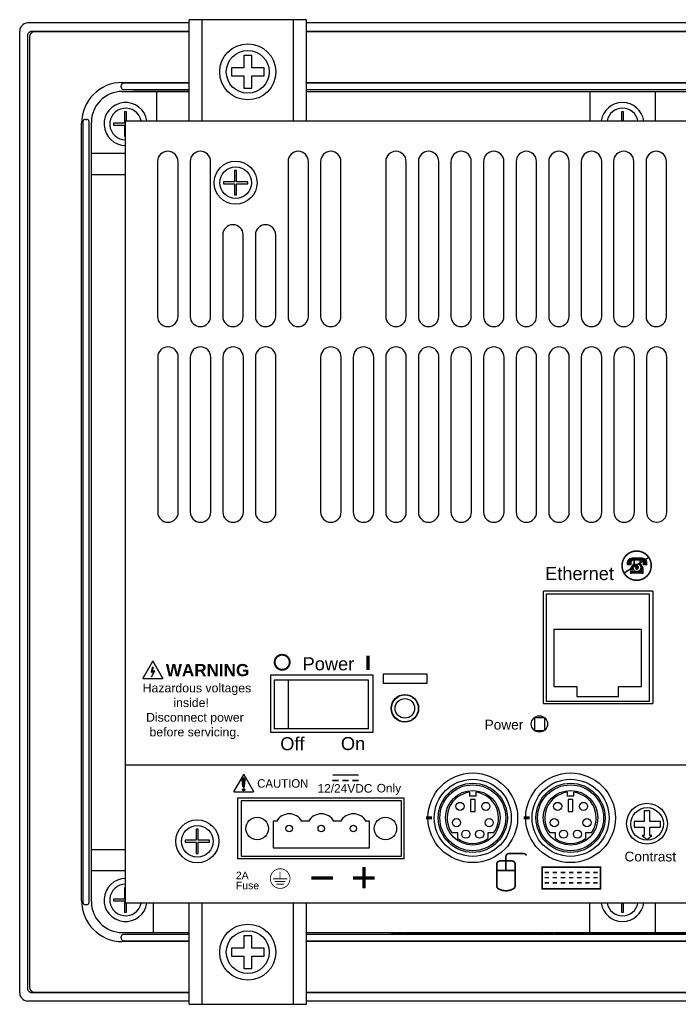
# Model space of a CAD drawing. Extents: x 71.9 to 121.4, y -23.3 to 40.1.
# Tile 1 of 17: x 77.5 to 81.6, y -16 to -9.9. Entities that reach past the tile are written whole.
import ezdxf

# ---------------------------------------------------------------- set-up
doc = ezdxf.new("R2010")
doc.units = 0
doc.header["$LTSCALE"] = 1.21
doc.header["$MEASUREMENT"] = 0
doc.layers.get('0').update_dxf_attribs({"linetype": 'CONTINUOUS'})
for name, color, linetype in [('BEZ_10', 7, 'CONTINUOUS'), ('BLACK', 7, 'CONTINUOUS'), ('image', 7, 'CONTINUOUS'), ('tags', 7, 'CONTINUOUS'), ('WHITE', 7, 'CONTINUOUS'), ('YELLOW', 7, 'CONTINUOUS')]:
    doc.layers.add(name, color=color, linetype=linetype)
doc.styles.add('ARIALREG', font='ARIAL.TTF')

msp = doc.modelspace()

# ---------------------------------------------------------------- linework, layer by layer
at = {"color": 7, "linetype": 'Continuous'}
for p, q in [((78.5587, -10.5336), (78.5587, -9.9136)), ((79.2787, -9.9136), (78.5587, -9.9136)), ((78.6377, -10.5336), (78.6377, -9.9136)), ((79.1997, -10.5336), (79.1997, -9.9136)), ((79.2787, -10.5336), (79.2787, -9.9136)), ((77.5787, -10.0186), (77.5787, -15.8486)), ((78.5587, -9.9886), (77.6087, -9.9886)), ((83.1487, -9.9886), (79.2787, -9.9886)), ((78.8937, -10.1336), (78.8937, -10.2086)), ((78.9437, -10.1336), (78.8937, -10.1336)), ((78.9437, -10.2086), (78.9437, -10.1336)), ((78.8187, -10.2086), (78.8187, -10.2586)), ((78.8937, -10.2086), (78.8187, -10.2086)), ((78.8187, -10.2586), (78.8937, -10.2586)), ((78.8937, -10.2586), (78.8937, -10.3336)), ((79.0187, -10.2086), (78.9437, -10.2086)), ((78.9437, -10.3336), (78.9437, -10.2586)), ((78.9437, -10.2586), (79.0187, -10.2586)), ((79.0187, -10.2586), (79.0187, -10.2086)), ((78.1487, -10.2986), (78.5587, -10.2986)), ((79.2787, -10.2986), (83.1487, -10.2986)), ((78.1487, -10.3536), (78.5587, -10.3536)), ((78.3587, -10.3536), (78.3587, -10.5336)), ((78.8937, -10.3336), (78.9437, -10.3336)), ((79.2787, -10.3536), (83.1487, -10.3536)), ((81.0187, -10.3536), (81.0187, -10.5336)), ((81.4187, -10.3536), (81.4187, -10.5336)), ((78.1627, -10.4786), (78.1627, -10.5476)), ((78.1747, -10.4786), (78.1627, -10.4786)), ((78.1747, -10.5336), (78.1747, -10.4786)), ((81.2127, -10.4786), (81.2127, -10.5336)), ((81.2247, -10.4786), (81.2127, -10.4786)), ((81.2247, -10.5336), (81.2247, -10.4786)), ((77.8987, -15.3186), (77.8987, -10.5486)), ((77.9587, -15.3236), (77.9587, -10.5436)), ((78.0937, -10.5476), (78.0937, -10.5596)), ((78.1627, -10.5476), (78.0937, -10.5476)), ((78.0937, -10.5596), (78.1627, -10.5596)), ((78.1627, -10.5596), (78.1627, -10.6286)), ((78.1687, -15.3336), (78.1687, -10.5336)), ((78.1687, -10.5336), (84.0887, -10.5336)), ((78.1627, -10.6286), (78.1687, -10.6286)), ((78.1687, -10.7336), (77.9587, -10.7336)), ((78.3647, -10.7836), (78.3647, -11.7336)), ((78.4907, -11.7336), (78.4907, -10.7836)), ((78.5652, -10.7836), (78.5652, -11.7336)), ((78.6902, -11.7336), (78.6902, -10.7836)), ((79.1657, -10.7836), (79.1657, -11.7336)), ((79.2907, -11.7336), (79.2907, -10.7836)), ((79.3657, -10.7836), (79.3657, -11.7336)), ((79.4907, -11.7336), (79.4907, -10.7836)), ((79.7657, -10.7836), (79.7657, -11.7336)), ((79.8907, -11.7336), (79.8907, -10.7836)), ((79.9657, -10.7836), (79.9657, -11.7336)), ((80.0907, -11.7336), (80.0907, -10.7836)), ((80.1657, -10.7836), (80.1657, -11.7336)), ((80.2907, -11.7336), (80.2907, -10.7836)), ((80.3657, -10.7836), (80.3657, -11.7336)), ((80.4907, -11.7336), (80.4907, -10.7836)), ((80.5657, -10.7836), (80.5657, -11.7336)), ((80.6907, -11.7336), (80.6907, -10.7836)), ((80.7657, -10.7836), (80.7657, -11.7336)), ((80.8907, -11.7336), (80.8907, -10.7836)), ((80.9657, -10.7836), (80.9657, -11.7336)), ((81.0907, -11.7336), (81.0907, -10.7836)), ((81.1632, -10.7836), (81.1632, -11.7336)), ((81.2882, -11.7336), (81.2882, -10.7836)), ((81.3632, -10.7836), (81.3632, -11.7336)), ((81.4882, -11.7336), (81.4882, -10.7836)), ((77.9587, -10.8636), (78.1687, -10.8636)), ((78.8377, -10.8386), (78.8377, -10.9076)), ((78.8497, -10.8386), (78.8377, -10.8386)), ((78.8497, -10.9076), (78.8497, -10.8386)), ((78.7687, -10.9076), (78.7687, -10.9196)), ((78.8377, -10.9076), (78.7687, -10.9076)), ((78.7687, -10.9196), (78.8377, -10.9196)), ((78.8377, -10.9196), (78.8377, -10.9886)), ((78.9187, -10.9076), (78.8497, -10.9076)), ((78.8497, -10.9886), (78.8497, -10.9196)), ((78.8497, -10.9196), (78.9187, -10.9196)), ((78.9187, -10.9196), (78.9187, -10.9076)), ((78.8377, -10.9886), (78.8497, -10.9886)), ((78.7652, -11.2336), (78.7652, -11.7336)), ((78.8902, -11.7336), (78.8902, -11.2336)), ((78.9652, -11.2336), (78.9652, -11.7336)), ((79.0902, -11.7336), (79.0902, -11.2336)), ((78.3657, -11.9836), (78.3657, -12.9336)), ((78.4917, -12.9336), (78.4917, -11.9836)), ((78.5657, -11.9836), (78.5657, -12.9336)), ((78.6917, -12.9336), (78.6917, -11.9836)), ((78.7657, -11.9836), (78.7657, -12.9336)), ((78.8917, -12.9336), (78.8917, -11.9836)), ((78.9657, -11.9836), (78.9657, -12.9336)), ((79.0917, -12.9336), (79.0917, -11.9836)), ((79.3657, -11.9836), (79.3657, -12.9336)), ((79.4917, -12.9336), (79.4917, -11.9836)), ((79.5657, -11.9836), (79.5657, -12.9336)), ((79.6917, -12.9336), (79.6917, -11.9836)), ((79.7657, -11.9836), (79.7657, -12.9336)), ((79.8917, -12.9336), (79.8917, -11.9836)), ((79.9657, -11.9836), (79.9657, -12.9336)), ((80.0917, -12.9336), (80.0917, -11.9836)), ((80.1657, -11.9836), (80.1657, -12.9336)), ((80.2917, -12.9336), (80.2917, -11.9836)), ((80.3657, -11.9836), (80.3657, -12.9336)), ((80.4917, -12.9336), (80.4917, -11.9836)), ((80.5657, -11.9836), (80.5657, -12.9336)), ((80.6917, -12.9336), (80.6917, -11.9836)), ((80.7657, -11.9836), (80.7657, -12.9336)), ((80.8917, -12.9336), (80.8917, -11.9836)), ((80.9657, -11.9836), (80.9657, -12.9336)), ((81.0917, -12.9336), (81.0917, -11.9836)), ((81.1657, -11.9836), (81.1657, -12.9336)), ((81.2917, -12.9336), (81.2917, -11.9836)), ((81.3657, -11.9836), (81.3657, -12.9336)), ((81.4907, -12.9336), (81.4907, -11.9836)), ((80.7327, -14.1086), (80.7327, -13.4194)), ((80.7497, -13.4376), (80.7497, -14.0946)), ((81.3847, -13.4376), (80.7497, -13.4376)), ((81.3847, -14.0946), (81.3847, -13.4376)), ((81.4047, -13.4194), (81.4047, -14.1086)), ((81.3345, -13.6546), (80.798, -13.6546)), ((80.798, -13.6546), (80.798, -14.0046)), ((81.3345, -14.0046), (81.3345, -13.6546)), ((79.0577, -13.9336), (79.0577, -14.2836)), ((79.6877, -13.9336), (79.0577, -13.9336)), ((79.6877, -14.2836), (79.6877, -13.9336)), ((79.7487, -13.929), (79.7487, -13.984)), ((80.0187, -13.929), (79.7487, -13.929)), ((80.0187, -13.984), (80.0187, -13.929)), ((79.0797, -13.9646), (79.0797, -14.2646)), ((79.6597, -13.9646), (79.0797, -13.9646)), ((79.1688, -14.2646), (79.1688, -13.9646)), ((79.6597, -14.2646), (79.6597, -13.9646)), ((79.7487, -13.984), (80.0187, -13.984)), ((80.798, -14.0046), (80.9388, -14.0046)), ((80.9388, -14.0046), (80.9388, -14.0646)), ((81.1937, -14.0046), (81.3345, -14.0046)), ((81.1937, -14.0646), (81.1937, -14.0046)), ((80.9388, -14.0646), (81.1937, -14.0646)), ((80.7327, -14.1086), (81.4047, -14.1086)), ((80.7497, -14.0946), (81.3847, -14.0946)), ((80.6777, -14.1947), (80.6777, -14.2724)), ((80.6777, -14.1951), (80.7401, -14.1951)), ((80.7407, -14.1956), (80.7407, -14.2715)), ((79.0577, -14.2836), (79.6877, -14.2836)), ((79.6597, -14.2646), (79.0797, -14.2646)), ((80.6802, -14.2746), (80.7373, -14.2746)), ((78.1687, -14.4836), (84.0887, -14.4836)), ((80.2797, -14.653), (80.2797, -14.6748)), ((80.2797, -14.6748), (80.3198, -14.6748)), ((80.3198, -14.6748), (80.3198, -14.653)), ((80.8797, -14.653), (80.8797, -14.6748)), ((80.8797, -14.6748), (80.9198, -14.6748)), ((80.9198, -14.6748), (80.9198, -14.653)), ((78.8557, -14.6896), (78.8557, -15.0616)), ((79.8777, -14.6896), (78.8557, -14.6896)), ((78.8776, -14.706), (78.8776, -15.0446)), ((79.8619, -14.706), (78.8776, -14.706)), ((79.8619, -15.0446), (79.8619, -14.706)), ((79.8777, -15.0616), (79.8777, -14.6896)), ((80.3136, -14.6966), (80.2852, -14.6966)), ((80.2852, -14.6966), (80.2852, -14.7704)), ((80.3136, -14.7704), (80.3136, -14.6966)), ((80.9136, -14.6966), (80.8852, -14.6966)), ((80.8852, -14.6966), (80.8852, -14.7704)), ((80.9136, -14.7704), (80.9136, -14.6966)), ((80.2852, -14.7704), (80.3136, -14.7704)), ((80.8852, -14.7704), (80.9136, -14.7704)), ((81.387, -14.7677), (81.3525, -14.7677)), ((81.3525, -14.7677), (81.3525, -14.8316)), ((81.387, -14.8316), (81.387, -14.7677)), ((79.0744, -14.8311), (79.0744, -14.9934)), ((79.0944, -14.8311), (79.0744, -14.8311)), ((79.2913, -14.8311), (79.2513, -14.8311)), ((79.4881, -14.8311), (79.4481, -14.8311)), ((79.665, -14.8311), (79.645, -14.8311)), ((79.665, -14.9934), (79.665, -14.8311)), ((81.3525, -14.8316), (81.2905, -14.8316)), ((81.2905, -14.8316), (81.2905, -14.8661)), ((81.4511, -14.8316), (81.387, -14.8316)), ((81.4511, -14.8661), (81.4511, -14.8316)), ((78.6027, -14.8786), (78.6027, -14.9476)), ((78.6147, -14.8786), (78.6027, -14.8786)), ((78.6147, -14.9476), (78.6147, -14.8786)), ((80.207, -14.9023), (80.172, -14.9023)), ((80.207, -14.9373), (80.207, -14.9023)), ((80.4274, -14.9023), (80.3924, -14.9023)), ((80.3924, -14.9023), (80.3924, -14.9373)), ((80.807, -14.9023), (80.772, -14.9023)), ((80.807, -14.9373), (80.807, -14.9023)), ((81.0274, -14.9023), (80.9924, -14.9023)), ((80.9924, -14.9023), (80.9924, -14.9373)), ((81.2905, -14.8661), (81.3525, -14.8661)), ((81.3525, -14.9181), (81.3399, -14.9181)), ((81.3399, -14.9181), (81.3704, -14.9417)), ((81.3525, -14.8661), (81.3525, -14.9181)), ((81.3704, -14.9417), (81.3995, -14.9181)), ((81.387, -14.8661), (81.4511, -14.8661)), ((81.387, -14.9181), (81.387, -14.8661)), ((81.3995, -14.9181), (81.387, -14.9181)), ((78.5337, -14.9476), (78.5337, -14.9596)), ((78.6027, -14.9476), (78.5337, -14.9476)), ((78.5337, -14.9596), (78.6027, -14.9596)), ((78.6027, -14.9596), (78.6027, -15.0286)), ((78.6837, -14.9476), (78.6147, -14.9476)), ((78.6147, -15.0286), (78.6147, -14.9596)), ((78.6147, -14.9596), (78.6837, -14.9596)), ((78.6837, -14.9596), (78.6837, -14.9476)), ((77.9587, -15.0036), (78.1687, -15.0036)), ((78.6027, -15.0286), (78.6147, -15.0286)), ((79.0744, -14.9934), (79.665, -14.9934)), ((79.8777, -15.0616), (78.8557, -15.0616)), ((78.8776, -15.0446), (79.8619, -15.0446)), ((77.9587, -15.1336), (78.1687, -15.1336)), ((78.1627, -15.2386), (78.1627, -15.3076)), ((78.1687, -15.2386), (78.1627, -15.2386)), ((78.0937, -15.3076), (78.0937, -15.3196)), ((78.1627, -15.3076), (78.0937, -15.3076)), ((78.0937, -15.3196), (78.1627, -15.3196)), ((78.1627, -15.3196), (78.1627, -15.3886)), ((84.0887, -15.3336), (78.1687, -15.3336)), ((78.1747, -15.3886), (78.1747, -15.3336)), ((78.3387, -15.3336), (78.3387, -15.5136)), ((78.5587, -15.9536), (78.5587, -15.3336)), ((78.6377, -15.9536), (78.6377, -15.3336)), ((79.1997, -15.9536), (79.1997, -15.3336)), ((79.2787, -15.9536), (79.2787, -15.3336)), ((81.0187, -15.5136), (81.0187, -15.3336)), ((81.2127, -15.3336), (81.2127, -15.3886)), ((81.2247, -15.3886), (81.2247, -15.3336)), ((81.4187, -15.3336), (81.4187, -15.5136)), ((78.1627, -15.3886), (78.1747, -15.3886)), ((81.2127, -15.3886), (81.2247, -15.3886)), ((78.1487, -15.5136), (78.5587, -15.5136)), ((79.2787, -15.5136), (83.1487, -15.5136)), ((78.5587, -15.5686), (78.1487, -15.5686)), ((78.9437, -15.5336), (78.8937, -15.5336)), ((78.8937, -15.5336), (78.8937, -15.6086)), ((78.9437, -15.6086), (78.9437, -15.5336)), ((83.1487, -15.5686), (79.2787, -15.5686)), ((78.8937, -15.6086), (78.8187, -15.6086)), ((78.8187, -15.6086), (78.8187, -15.6586)), ((79.0187, -15.6086), (78.9437, -15.6086)), ((79.0187, -15.6586), (79.0187, -15.6086)), ((78.8187, -15.6586), (78.8937, -15.6586)), ((78.8937, -15.6586), (78.8937, -15.7336)), ((78.9437, -15.6586), (79.0187, -15.6586)), ((78.9437, -15.7336), (78.9437, -15.6586)), ((78.8937, -15.7336), (78.9437, -15.7336)), ((77.6087, -15.8786), (78.5587, -15.8786)), ((79.2787, -15.8786), (83.1487, -15.8786)), ((78.5587, -15.9536), (79.2787, -15.9536))]:
    msp.add_line(p, q, dxfattribs=at)
msp.add_line((81.4047, -13.4194), (80.7327, -13.4194))
for centre, radius in [((78.9187, -10.2336), 0.172), ((78.9187, -10.2336), 0.1317), ((78.8437, -10.9136), 0.132), ((78.8437, -10.9136), 0.097), ((79.8829, -14.1381), 0.0845), ((79.8829, -14.1381), 0.0825), ((79.8829, -14.1381), 0.06), ((80.7087, -14.2336), 0.05), ((80.2997, -14.8096), 0.275), ((80.8997, -14.8096), 0.275), ((80.2997, -14.8096), 0.2365), ((80.2997, -14.8096), 0.2121), ((80.2997, -14.8096), 0.2023), ((80.8997, -14.8096), 0.2365), ((80.8997, -14.8096), 0.2121), ((80.8997, -14.8096), 0.2023), ((80.2997, -14.8096), 0.1676), ((80.8997, -14.8096), 0.1676), ((80.2209, -14.7396), 0.025), ((80.3795, -14.7396), 0.025), ((80.8209, -14.7396), 0.025), ((80.9795, -14.7396), 0.025), ((81.3687, -14.8456), 0.125), ((81.3697, -14.8469), 0.1), ((78.6087, -14.9536), 0.132), ((78.6087, -14.9536), 0.097), ((78.976, -14.8753), 0.0689), ((79.1729, -14.8753), 0.0197), ((79.3697, -14.8753), 0.0197), ((79.5666, -14.8753), 0.0197), ((79.7634, -14.8753), 0.0689), ((80.1999, -14.8396), 0.025), ((80.4005, -14.8396), 0.025), ((80.7999, -14.8396), 0.025), ((81.0005, -14.8396), 0.025), ((80.2568, -14.9096), 0.025), ((80.342, -14.9096), 0.025), ((80.8568, -14.9096), 0.025), ((80.942, -14.9096), 0.025), ((78.9187, -15.6336), 0.172), ((78.9187, -15.6336), 0.1317)]:
    msp.add_circle(centre, radius, dxfattribs=at)
for centre, radius, start, end in [((77.6087, -10.0186), 0.03, 90, 180), ((78.1487, -10.5486), 0.25, 90, 180), ((78.1487, -10.5436), 0.19, 90, 180), ((78.1687, -10.5536), 0.132, 8.71474, 270), ((81.2187, -10.5536), 0.132, 8.71474, 171.28526), ((78.1687, -10.5536), 0.097, 11.89891, 270), ((81.2187, -10.5536), 0.097, 11.89891, 168.10109), ((78.4277, -10.7836), 0.063, 0, 180), ((78.6277, -10.7836), 0.0625, 0, 180), ((79.2282, -10.7836), 0.0625, 0, 180), ((79.4282, -10.7836), 0.0625, 0, 180), ((79.8282, -10.7836), 0.0625, 0, 180), ((80.0282, -10.7836), 0.0625, 0, 180), ((80.2282, -10.7836), 0.0625, 0, 180), ((80.4282, -10.7836), 0.0625, 0, 180), ((80.6282, -10.7836), 0.0625, 0, 180), ((80.8282, -10.7836), 0.0625, 0, 180), ((81.0282, -10.7836), 0.0625, 0, 180), ((81.2257, -10.7836), 0.0625, 0, 180), ((81.4257, -10.7836), 0.0625, 0, 180), ((78.8277, -11.2336), 0.0625, 0, 180), ((79.0277, -11.2336), 0.0625, 0, 180), ((78.4277, -11.7336), 0.063, 180, 0), ((78.6277, -11.7336), 0.0625, 180, 0), ((78.8277, -11.7336), 0.0625, 180, 0), ((79.0277, -11.7336), 0.0625, 180, 0), ((79.2282, -11.7336), 0.0625, 180, 0), ((79.4282, -11.7336), 0.0625, 180, 0), ((79.8282, -11.7336), 0.0625, 180, 0), ((80.0282, -11.7336), 0.0625, 180, 0), ((80.2282, -11.7336), 0.0625, 180, 0), ((80.4282, -11.7336), 0.0625, 180, 0), ((80.6282, -11.7336), 0.0625, 180, 0), ((80.8282, -11.7336), 0.0625, 180, 0), ((81.0282, -11.7336), 0.0625, 180, 0), ((81.2257, -11.7336), 0.0625, 180, 0), ((81.4257, -11.7336), 0.0625, 180, 0), ((78.4287, -11.9836), 0.063, 0, 180), ((78.6287, -11.9836), 0.063, 0, 180), ((78.8287, -11.9836), 0.063, 0, 180), ((79.0287, -11.9836), 0.063, 0, 180), ((79.4287, -11.9836), 0.063, 0, 180), ((79.6287, -11.9836), 0.063, 0, 180), ((79.8287, -11.9836), 0.063, 0, 180), ((80.0287, -11.9836), 0.063, 0, 180), ((80.2287, -11.9836), 0.063, 0, 180), ((80.4287, -11.9836), 0.063, 0, 180), ((80.6287, -11.9836), 0.063, 0, 180), ((80.8287, -11.9836), 0.063, 0, 180), ((81.0287, -11.9836), 0.063, 0, 180), ((81.2287, -11.9836), 0.063, 0, 180), ((81.4282, -11.9836), 0.0625, 0, 180), ((78.4287, -12.9336), 0.063, 180, 0), ((78.6287, -12.9336), 0.063, 180, 0), ((78.8287, -12.9336), 0.063, 180, 0), ((79.0287, -12.9336), 0.063, 180, 0), ((79.4287, -12.9336), 0.063, 180, 0), ((79.6287, -12.9336), 0.063, 180, 0), ((79.8287, -12.9336), 0.063, 180, 0), ((80.0287, -12.9336), 0.063, 180, 0), ((80.2287, -12.9336), 0.063, 180, 0), ((80.4287, -12.9336), 0.063, 180, 0), ((80.6287, -12.9336), 0.063, 180, 0), ((80.8287, -12.9336), 0.063, 180, 0), ((81.0287, -12.9336), 0.063, 180, 0), ((81.2287, -12.9336), 0.063, 180, 0), ((81.4282, -12.9336), 0.0625, 180, 0), ((80.2997, -14.8096), 0.1578, 97.30572, 215.97858), ((80.2997, -14.8096), 0.1578, 324.02142, 82.69428), ((80.8997, -14.8096), 0.1578, 97.30572, 215.97858), ((80.8997, -14.8096), 0.1578, 324.02142, 82.69428), ((79.1729, -14.8753), 0.09, 29.3793, 150.6207), ((79.3697, -14.8753), 0.09, 29.3793, 150.6207), ((79.5666, -14.8753), 0.09, 29.3793, 150.6207), ((80.2997, -14.8096), 0.1578, 234.02142, 305.97858), ((80.8997, -14.8096), 0.1578, 234.02142, 305.97858), ((78.1687, -15.3136), 0.132, 90, 351.28526), ((78.1687, -15.3136), 0.097, 90, 348.10109), ((78.1487, -15.3186), 0.25, 180, 270), ((78.1487, -15.3236), 0.19, 180, 270), ((81.2187, -15.3136), 0.132, 188.71474, 351.28526), ((81.2187, -15.3136), 0.097, 191.89891, 348.10109), ((77.6087, -15.8486), 0.03, 180, 270)]:
    msp.add_arc(centre, radius, start, end, dxfattribs=at)
at = {"layer": 'BEZ_10', "color": 7, "linetype": 'Continuous'}
for p, q in [((78.5587, -9.9336), (77.5687, -9.9336)), ((83.1487, -9.9336), (79.2787, -9.9336)), ((77.5187, -15.8839), (77.5187, -9.9833)), ((77.5691, -15.8587), (77.5691, -10.0084)), ((77.5941, -9.9836), (78.5587, -9.9836)), ((79.2787, -9.9836), (83.1487, -9.9836)), ((78.1418, -10.3271), (78.1418, -10.3185)), ((78.5587, -10.3035), (78.1568, -10.3035)), ((83.1487, -10.3035), (79.2787, -10.3035)), ((78.1568, -10.3421), (78.5587, -10.3421)), ((78.5587, -10.3532), (78.218, -10.3532)), ((79.2787, -10.3421), (83.1487, -10.3421)), ((77.9067, -10.5401), (77.9067, -15.3271)), ((77.9217, -10.5251), (77.9302, -10.5251)), ((77.9452, -15.3271), (77.9452, -10.5401)), ((77.9217, -15.3421), (77.9302, -15.3421)), ((79.8099, -15.5248), (79.8038, -15.5186)), ((79.8864, -15.5198), (79.821, -15.5198)), ((79.9037, -15.5186), (79.8975, -15.5248)), ((80.7199, -15.5248), (80.7137, -15.5185)), ((80.7964, -15.5198), (80.731, -15.5198)), ((80.8138, -15.5185), (80.8075, -15.5248)), ((80.8138, -15.5185), (81.1696, -15.5185)), ((81.1696, -15.5185), (81.1696, -15.5135)), ((81.1748, -15.5236), (81.1696, -15.5185)), ((81.2526, -15.5186), (81.1854, -15.5186)), ((81.258, -15.514), (81.2613, -15.5165)), ((81.2688, -15.5185), (81.2637, -15.5236)), ((81.2688, -15.5185), (81.2688, -15.5135)), ((81.2688, -15.5185), (81.6237, -15.5185)), ((78.1418, -15.5486), (78.1418, -15.5401)), ((78.5587, -15.5251), (78.1568, -15.5251)), ((78.1568, -15.5636), (78.5587, -15.5636)), ((83.1487, -15.5251), (79.2787, -15.5251)), ((79.2787, -15.5636), (83.1487, -15.5636)), ((81.2637, -15.5236), (81.1748, -15.5236)), ((78.5587, -15.8836), (77.5941, -15.8836)), ((83.1487, -15.8836), (79.2787, -15.8836)), ((78.5587, -15.9336), (77.5687, -15.9336)), ((83.1487, -15.9336), (79.2787, -15.9336))]:
    msp.add_line(p, q, dxfattribs=at)
for points in [[(77.5687, -9.9336), (77.5575, -9.9348), (77.5469, -9.9385), (77.5375, -9.9444), (77.5296, -9.9523), (77.5237, -9.9617), (77.52, -9.9722), (77.5187, -9.9833)], [(77.5691, -10.0084), (77.5696, -10.0036), (77.571, -9.9989), (77.5734, -9.9946), (77.5765, -9.9908), (77.5803, -9.9877), (77.5846, -9.9855), (77.5893, -9.9841), (77.5941, -9.9836)], [(78.1568, -10.3035), (78.1539, -10.3038), (78.151, -10.3046), (78.1484, -10.306), (78.1462, -10.3079), (78.1443, -10.3101), (78.1429, -10.3127), (78.1421, -10.3156), (78.1418, -10.3185)], [(78.1418, -10.3271), (78.1421, -10.33), (78.1429, -10.3328), (78.1443, -10.3354), (78.1462, -10.3377), (78.1484, -10.3395), (78.151, -10.3409), (78.1539, -10.3418), (78.1568, -10.3421)], [(77.9217, -10.5251), (77.9188, -10.5254), (77.916, -10.5262), (77.9134, -10.5276), (77.9111, -10.5295), (77.9093, -10.5318), (77.9079, -10.5344), (77.907, -10.5372), (77.9067, -10.5401)], [(77.9452, -10.5401), (77.9449, -10.5372), (77.9441, -10.5344), (77.9427, -10.5318), (77.9408, -10.5295), (77.9385, -10.5276), (77.9359, -10.5262), (77.9331, -10.5254), (77.9302, -10.5251)], [(77.9067, -15.3271), (77.907, -15.33), (77.9079, -15.3328), (77.9093, -15.3354), (77.9111, -15.3377), (77.9134, -15.3395), (77.916, -15.3409), (77.9188, -15.3418), (77.9217, -15.3421)], [(77.9302, -15.3421), (77.9331, -15.3418), (77.9359, -15.3409), (77.9385, -15.3395), (77.9408, -15.3377), (77.9427, -15.3354), (77.9441, -15.3328), (77.9449, -15.33), (77.9452, -15.3271)], [(79.8038, -15.5186), (79.8037, -15.5179), (79.8037, -15.5161), (79.8037, -15.5136)], [(79.8038, -15.5186), (79.8074, -15.5182), (79.8111, -15.5167)], [(79.8099, -15.5248), (79.8138, -15.5243), (79.8176, -15.5226), (79.821, -15.5198)], [(79.8111, -15.5167), (79.8144, -15.5142), (79.8149, -15.5136)], [(79.8243, -15.5136), (79.8239, -15.5151), (79.8227, -15.5176), (79.821, -15.5198)], [(79.8864, -15.5198), (79.8848, -15.5176), (79.8835, -15.5151), (79.8831, -15.5136)], [(79.8864, -15.5198), (79.8898, -15.5226), (79.8936, -15.5243), (79.8975, -15.5248)], [(79.8926, -15.5136), (79.893, -15.5142), (79.8963, -15.5167)], [(79.8963, -15.5167), (79.9, -15.5182), (79.9037, -15.5186)], [(79.9037, -15.5186), (79.9036, -15.5179), (79.9036, -15.5161), (79.9036, -15.5136)], [(79.9037, -15.5186), (80.3087, -15.5186), (80.7137, -15.5185)], [(80.7137, -15.5185), (80.7136, -15.5178), (80.7136, -15.516), (80.7136, -15.5135)], [(80.7137, -15.5185), (80.7173, -15.5181), (80.721, -15.5166)], [(80.7199, -15.5248), (80.7238, -15.5243), (80.7276, -15.5226), (80.731, -15.5198)], [(80.721, -15.5166), (80.7243, -15.5141), (80.7247, -15.5136)], [(80.7343, -15.5136), (80.7339, -15.5151), (80.7327, -15.5176), (80.731, -15.5198)], [(80.7964, -15.5198), (80.7948, -15.5176), (80.7935, -15.5151), (80.7931, -15.5136)], [(80.7964, -15.5198), (80.7998, -15.5226), (80.8036, -15.5243), (80.8075, -15.5248)], [(80.8028, -15.5136), (80.8031, -15.5141), (80.8064, -15.5166)], [(80.8064, -15.5166), (80.8101, -15.5181), (80.8138, -15.5185)], [(80.8138, -15.5185), (80.8138, -15.5178), (80.8138, -15.516), (80.8138, -15.5135)], [(81.1696, -15.5185), (81.1733, -15.518), (81.1768, -15.5165)], [(81.1748, -15.5236), (81.1785, -15.5231), (81.1822, -15.5215), (81.1854, -15.5186)], [(81.1768, -15.5165), (81.18, -15.514), (81.1803, -15.5135)], [(81.1881, -15.5136), (81.1879, -15.5144), (81.1868, -15.5166), (81.1854, -15.5186)], [(81.2526, -15.5186), (81.2512, -15.5169), (81.2501, -15.515), (81.2496, -15.5136)], [(81.2526, -15.5186), (81.256, -15.5215), (81.2598, -15.5231), (81.2637, -15.5236)], [(81.2613, -15.5165), (81.2651, -15.518), (81.2688, -15.5185)], [(78.1568, -15.5251), (78.1539, -15.5254), (78.151, -15.5262), (78.1484, -15.5276), (78.1462, -15.5295), (78.1443, -15.5318), (78.1429, -15.5344), (78.1421, -15.5372), (78.1418, -15.5401)], [(78.1418, -15.5486), (78.1421, -15.5515), (78.1429, -15.5543), (78.1443, -15.5569), (78.1462, -15.5592), (78.1484, -15.5611), (78.151, -15.5624), (78.1539, -15.5633), (78.1568, -15.5636)], [(77.5187, -15.8839), (77.52, -15.8949), (77.5237, -15.9055), (77.5296, -15.9148), (77.5375, -15.9227), (77.5469, -15.9286), (77.5575, -15.9323), (77.5687, -15.9336)], [(77.5941, -15.8836), (77.5893, -15.8831), (77.5846, -15.8817), (77.5803, -15.8794), (77.5765, -15.8763), (77.5734, -15.8726), (77.571, -15.8683), (77.5696, -15.8636), (77.5691, -15.8587)]]:
    msp.add_lwpolyline(points, dxfattribs=at)
at = {"layer": 'image', "flags": 128}
for points, const_width in [([(81.2157, -13.2627, 1), (81.3951, -13.2627, 1)], 0.0096), ([(81.2535, -13.2543, -1), (81.2475, -13.2543, -1)], 0.006), ([(81.271, -13.2543, -1), (81.265, -13.2543, -1)], 0.006), ([(81.2856, -13.2744, 1), (81.3294, -13.2744, 1)], 0.00421), ([(81.3028, -13.2744, 1), (81.3122, -13.2744, 1)], 0.00942), ([(81.3448, -13.2543, 1), (81.3508, -13.2543, 1)], 0.006), ([(81.3624, -13.2543, 1), (81.3684, -13.2543, 1)], 0.006)]:
    msp.add_lwpolyline(points, format="xyb", close=True, dxfattribs=dict(at, const_width=const_width))
for points, const_width in [([(81.3778, -13.2131), (81.2281, -13.308)], 0.0096), ([(81.249, -13.2309), (81.2543, -13.2255)], 0.00288), ([(81.2525, -13.254), (81.2525, -13.227)], 0.00288), ([(81.2543, -13.2255), (81.2625, -13.2172)], 0.00288), ([(81.2552, -13.2252), (81.2552, -13.2583)], 0.00288), ([(81.2677, -13.2254), (81.2563, -13.2254)], 0.00288), ([(81.2666, -13.2233), (81.258, -13.2233)], 0.00288), ([(81.2615, -13.227), (81.2615, -13.2587)], 0.0096), ([(81.2643, -13.2203), (81.2598, -13.2203)], 0.00288), ([(81.2618, -13.2176), (81.281, -13.2134)], 0.00288), ([(81.3507, -13.2189), (81.2643, -13.2189)], 0.00672), ([(81.3485, -13.2252), (81.2662, -13.2252)], 0.0096), ([(81.264, -13.2178), (81.264, -13.2193)], 0.00288), ([(81.3387, -13.2151), (81.2775, -13.2151)], 0.00288), ([(81.3356, -13.2134), (81.2807, -13.2134)], 0.00288), ([(81.2906, -13.2319), (81.2906, -13.2511)], 0.0096), ([(81.3535, -13.2174), (81.3347, -13.2133)], 0.00288), ([(81.3501, -13.2208), (81.3501, -13.2288)], 0.00288), ([(81.3508, -13.2172), (81.3508, -13.2222)], 0.00288), ([(81.3544, -13.227), (81.3544, -13.2587)], 0.0096), ([(81.3524, -13.2177), (81.3524, -13.2268)], 0.00288), ([(81.36, -13.2243), (81.3527, -13.2168)], 0.00288), ([(81.3551, -13.22), (81.3551, -13.2246)], 0.00288), ([(81.3607, -13.2252), (81.3607, -13.2583)], 0.00288), ([(81.3668, -13.2309), (81.3616, -13.2255)], 0.00288), ([(81.3633, -13.254), (81.3633, -13.227)], 0.00288), ([(81.2459, -13.2396), (81.2494, -13.2303)], 0.00288), ([(81.246, -13.2543), (81.246, -13.2391)], 0.00288), ([(81.2481, -13.2502), (81.2481, -13.2366)], 0.00288), ([(81.2501, -13.25), (81.2501, -13.2309)], 0.00288), ([(81.268, -13.2588), (81.2504, -13.2588)], 0.00288), ([(81.28, -13.2316), (81.264, -13.2316)], 0.00288), ([(81.268, -13.2343), (81.268, -13.2506)], 0.0096), ([(81.2773, -13.2345), (81.265, -13.2345)], 0.00288), ([(81.2835, -13.2509), (81.266, -13.2787)], 0.00288), ([(81.2661, -13.3091), (81.2661, -13.2781)], 0.00288), ([(81.2791, -13.2708), (81.2669, -13.2785)], 0.00288), ([(81.2672, -13.2876), (81.2888, -13.2876)], 0.00288), ([(81.2871, -13.285), (81.2678, -13.285)], 0.00288), ([(81.2742, -13.2718), (81.2696, -13.2747)], 0.00288), ([(81.2831, -13.2711), (81.2712, -13.2711)], 0.00288), ([(81.286, -13.2821), (81.2718, -13.2821)], 0.00288), ([(81.281, -13.2308), (81.2726, -13.2404)], 0.00288), ([(81.2726, -13.2541), (81.2726, -13.2357)], 0.00288), ([(81.2849, -13.2682), (81.2727, -13.2682)], 0.00288), ([(81.2861, -13.2653), (81.275, -13.2653)], 0.00288), ([(81.2849, -13.2791), (81.2762, -13.2791)], 0.00288), ([(81.2878, -13.2624), (81.2769, -13.2624)], 0.00288), ([(81.2899, -13.2596), (81.2785, -13.2596)], 0.00288), ([(81.2925, -13.2569), (81.2799, -13.2569)], 0.00288), ([(81.3354, -13.2313), (81.2802, -13.2313)], 0.00288), ([(81.2965, -13.2544), (81.2816, -13.2544)], 0.00288), ([(81.2846, -13.2768), (81.282, -13.2768)], 0.00288), ([(81.3336, -13.2517), (81.2822, -13.2517)], 0.00288), ([(81.2877, -13.2315), (81.2877, -13.2514)], 0.00576), ([(81.3251, -13.2542), (81.3191, -13.2542)], 0.00288), ([(81.3248, -13.2316), (81.3248, -13.247)], 0.00768), ([(81.325, -13.2565), (81.3226, -13.2565)], 0.00288), ([(81.3261, -13.2527), (81.3261, -13.2612)], 0.00288), ([(81.3279, -13.2311), (81.3279, -13.2517)], 0.00576), ([(81.3276, -13.2885), (81.3265, -13.2885)], 0.00288), ([(81.3314, -13.2533), (81.3314, -13.2924)], 0.00768), ([(81.3474, -13.2784), (81.3324, -13.2511)], 0.00288), ([(81.3343, -13.2308), (81.3384, -13.2355)], 0.00288), ([(81.3469, -13.2309), (81.3356, -13.2309)], 0.00288), ([(81.3367, -13.2897), (81.3367, -13.2592)], 0.00288), ([(81.3438, -13.2326), (81.338, -13.2326)], 0.00288), ([(81.339, -13.2899), (81.339, -13.2644)], 0.00288), ([(81.3415, -13.2682), (81.3415, -13.2897)], 0.00288), ([(81.3433, -13.2541), (81.3433, -13.2357)], 0.00288), ([(81.3443, -13.2727), (81.3443, -13.2893)], 0.00288), ([(81.3478, -13.2343), (81.3478, -13.2506)], 0.0096), ([(81.3472, -13.3093), (81.3472, -13.2778)], 0.00288), ([(81.3479, -13.2588), (81.3654, -13.2588)], 0.00288), ([(81.3658, -13.25), (81.3658, -13.2309)], 0.00288), ([(81.37, -13.2396), (81.3665, -13.2303)], 0.00288), ([(81.3678, -13.2502), (81.3678, -13.2366)], 0.00288), ([(81.3699, -13.2543), (81.3699, -13.2391)], 0.00288), ([(81.3465, -13.3017), (81.2665, -13.3017)], 0.0144), ([(81.3488, -13.3103), (81.2647, -13.3103)], 0.00288), ([(81.295, -13.2929), (81.2668, -13.2929)], 0.00288), ([(81.2671, -13.2904), (81.291, -13.2904)], 0.00288), ([(81.2773, -13.3132), (81.2671, -13.3132)], 0.00288), ([(81.346, -13.2932), (81.3205, -13.2932)], 0.00288), ([(81.3463, -13.2906), (81.3234, -13.2906)], 0.00288), ([(81.3466, -13.3132), (81.3362, -13.3132)], 0.00288)]:
    msp.add_lwpolyline(points, dxfattribs=dict(at, const_width=const_width))
at = {"layer": 'image'}
msp.add_arc((81.3075, -13.2744), 0.00942, 132.6662, 111.9566, dxfattribs=at)
at = {"layer": 'tags', "const_width": 0.005, "flags": 128}
msp.add_lwpolyline([(79.0574, -15.1824, 1), (79.1779, -15.1824, 1)], format="xyb", close=True, dxfattribs=at)
at = {"layer": 'tags', "flags": 128}
for points, const_width in [([(79.116, -15.1409), (79.116, -15.1834)], 0.00512), ([(79.6323, -15.1105), (79.6323, -15.2427)], 0.02), ([(79.0741, -15.1834), (79.161, -15.1834)], 0.00512), ([(79.0832, -15.2002), (79.15, -15.2002)], 0.00512), ([(79.0929, -15.2171), (79.1409, -15.2171)], 0.00512), ([(79.3093, -15.1782), (79.4415, -15.1782)], 0.02), ([(79.5653, -15.1782), (79.6975, -15.1782)], 0.02)]:
    msp.add_lwpolyline(points, dxfattribs=dict(at, const_width=const_width))
at = {"layer": 'WHITE', "flags": 128}
for points, const_width in [([(79.1298, -13.9015, 1), (79.1298, -13.8095, 1)], 0.012), ([(80.5593, -15.2275), (80.5593, -15.0941, 0.414214), (80.5393, -15.0741), (80.4668, -15.0741, 0.414214), (80.4468, -15.0941), (80.4468, -15.2275, 0.29493), (80.4585, -15.2457, 0.254622), (80.5475, -15.2457, 0.29493)], 0.01)]:
    msp.add_lwpolyline(points, format="xyb", close=True, dxfattribs=dict(at, const_width=const_width))
for points, const_width in [([(79.6564, -13.8157), (79.6564, -13.9031)], 0.02), ([(80.0497, -14.8096), (80.0118, -14.8096)], 0.02), ([(80.6497, -14.8096), (80.6118, -14.8096)], 0.02), ([(80.5593, -15.1334), (80.4468, -15.1334)], 0.01), ([(80.7398, -15.1448), (80.767, -15.1448)], 0.01), ([(80.7898, -15.1448), (80.817, -15.1448)], 0.01), ([(80.8398, -15.1448), (80.867, -15.1448)], 0.01), ([(80.8898, -15.1448), (80.917, -15.1448)], 0.01), ([(80.9398, -15.1448), (80.967, -15.1448)], 0.01), ([(80.9898, -15.1448), (81.017, -15.1448)], 0.01), ([(81.0398, -15.1448), (81.067, -15.1448)], 0.01), ([(80.7398, -15.1768), (80.767, -15.1768)], 0.01), ([(80.7398, -15.2089), (80.767, -15.2089)], 0.01), ([(80.7898, -15.1768), (80.817, -15.1768)], 0.01), ([(80.7898, -15.2089), (80.817, -15.2089)], 0.01), ([(80.8398, -15.1768), (80.867, -15.1768)], 0.01), ([(80.8398, -15.2089), (80.867, -15.2089)], 0.01), ([(80.8898, -15.1768), (80.917, -15.1768)], 0.01), ([(80.8898, -15.2089), (80.917, -15.2089)], 0.01), ([(80.9398, -15.1768), (80.967, -15.1768)], 0.01), ([(80.9398, -15.2089), (80.967, -15.2089)], 0.01), ([(80.9898, -15.1768), (81.017, -15.1768)], 0.01), ([(80.9898, -15.2089), (81.017, -15.2089)], 0.01), ([(81.0398, -15.1768), (81.067, -15.1768)], 0.01), ([(81.0398, -15.2089), (81.067, -15.2089)], 0.01)]:
    msp.add_lwpolyline(points, dxfattribs=dict(at, const_width=const_width))
at = {"layer": 'WHITE', "const_width": 0.01, "flags": 128}
msp.add_lwpolyline([(80.503, -15.1334), (80.503, -15.0741), (80.503, -15.0488, -0.414214), (80.523, -15.0288), (80.6105, -15.0288, -0.22366), (80.6259, -15.036), (80.6297, -15.0407)], format="xyb", dxfattribs=at)
msp.add_lwpolyline([(80.7249, -15.1119), (81.0827, -15.1119), (81.0827, -15.2447), (80.7249, -15.2447)], close=True, dxfattribs=at)
at = {"layer": 'YELLOW'}
for p, q in [((78.3324, -13.8865), (78.3252, -13.9164)), ((78.3402, -13.8865), (78.3324, -13.8865)), ((78.3324, -13.9116), (78.3402, -13.8865)), ((78.3252, -13.9164), (78.3414, -13.9128)), ((78.3282, -13.9452), (78.3492, -13.9075)), ((78.3414, -13.9128), (78.3282, -13.9452)), ((78.3492, -13.9075), (78.3324, -13.9116)), ((78.8886, -14.6176), (78.8847, -14.5755)), ((78.898, -14.6176), (78.9019, -14.5755))]:
    msp.add_line(p, q, dxfattribs=at)
for points in [[(78.3339, -13.8512), (78.2763, -13.9511, 0.57735), (78.2783, -13.9546), (78.3936, -13.9546, 0.57735), (78.3957, -13.9511), (78.338, -13.8512, 0.57735)], [(78.8917, -14.5462), (78.834, -14.6461, 0.57735), (78.836, -14.6496), (78.9514, -14.6496, 0.57735), (78.9534, -14.6461), (78.8957, -14.5462, 0.57735)]]:
    msp.add_lwpolyline(points, format="xyb", close=True, dxfattribs=at)
at = {"layer": 'YELLOW', "const_width": 0.00472}
for points in [[(78.3386, -13.8485, 0.459157), (78.3317, -13.8504, 1)], [(78.3403, -13.8505, 0.141865), (78.3386, -13.8485, 1)], [(78.2743, -13.9498, 0.141865), (78.2736, -13.9523, 1)], [(78.2736, -13.9523, 0.459157), (78.279, -13.9569, 1)], [(78.3984, -13.9523, -0.459157), (78.3929, -13.9569, -1)], [(78.3976, -13.9498, -0.141865), (78.3984, -13.9523, -1)], [(78.8963, -14.5435, 0.459157), (78.8894, -14.5454, 1)], [(78.898, -14.5455, 0.141865), (78.8963, -14.5435, 1)], [(78.832, -14.6448, 0.141865), (78.8313, -14.6473, 1)], [(78.8313, -14.6473, 0.459157), (78.8368, -14.6519, 1)], [(78.9561, -14.6473, -0.459157), (78.9506, -14.6519, -1)], [(78.9553, -14.6448, -0.141865), (78.9561, -14.6473, -1)]]:
    msp.add_lwpolyline(points, format="xyb", dxfattribs=at)
at = {"layer": 'YELLOW', "const_width": 0.01, "flags": 128}
for points in [[(79.4393, -14.547), (79.6002, -14.547), (79.6002, -14.547)], [(79.4377, -14.5811), (79.4767, -14.5811)], [(79.4994, -14.5811), (79.5385, -14.5811)], [(79.5601, -14.5809), (79.5991, -14.5809)]]:
    msp.add_lwpolyline(points, dxfattribs=at)
at = {"layer": 'YELLOW'}
for points, const_width in [([(78.889, -14.5747, 1), (78.8976, -14.5747, 1)], 0.00862), ([(78.8909, -14.6172, 1), (78.8957, -14.6172, 1)], 0.00472), ([(78.8895, -14.6373, 1), (78.8971, -14.6373, 1)], 0.00756)]:
    msp.add_lwpolyline(points, format="xyb", close=True, dxfattribs=dict(at, const_width=const_width))
msp.add_circle((78.8933, -14.6373), 0.00756, dxfattribs=at)
for centre, radius, start, end in [((78.8933, -14.5747), 0.00864, 354.65612, 185.34388), ((78.8933, -14.6172), 0.00468, 185.34388, 354.65612)]:
    msp.add_arc(centre, radius, start, end, dxfattribs=at)
for points in [[(78.2722, -13.9487), (78.3299, -13.8489), (78.2763, -13.9511), (78.3339, -13.8512)], [(78.3252, -13.9164), (78.3324, -13.9116), (78.3324, -13.8865), (78.3402, -13.8865)], [(78.3402, -13.8865), (78.3324, -13.8865), (78.3252, -13.9164), (78.3324, -13.9116)], [(78.3957, -13.9511), (78.338, -13.8512), (78.3998, -13.9487), (78.3421, -13.8489)], [(78.3252, -13.9164), (78.3492, -13.9075), (78.3414, -13.9128), (78.3324, -13.9116)], [(78.3492, -13.9075), (78.3324, -13.9116), (78.3252, -13.9164), (78.3492, -13.9075)], [(78.3252, -13.9164), (78.3414, -13.9128), (78.3492, -13.9075), (78.3324, -13.9116)], [(78.3492, -13.9075), (78.3324, -13.9116), (78.3252, -13.9164), (78.3414, -13.9128)], [(78.3282, -13.9452), (78.3492, -13.9075), (78.3414, -13.9128), (78.3492, -13.9075)], [(78.2783, -13.9546), (78.3936, -13.9546), (78.2783, -13.9594), (78.3936, -13.9594)], [(78.8299, -14.6437), (78.8876, -14.5439), (78.834, -14.6461), (78.8917, -14.5462)], [(78.9534, -14.6461), (78.8957, -14.5462), (78.9575, -14.6437), (78.8998, -14.5439)], [(78.9019, -14.5755), (78.898, -14.6176), (78.8847, -14.5755), (78.8886, -14.6176)], [(78.836, -14.6496), (78.9514, -14.6496), (78.836, -14.6544), (78.9514, -14.6544)]]:
    msp.add_solid(points, dxfattribs=at)

# ---------------------------------------------------------------- texts
at = {"layer": 'BLACK', "insert": (80.7434, -13.2711), "char_height": 0.08, "width": 0.504, "attachment_point": 1}
msp.add_mtext('{\\fArial|b0|i0|c0|p34;Ethernet}', dxfattribs=at)
at = {"layer": 'tags', "insert": (78.8453, -15.1402), "char_height": 0.04608, "attachment_point": 1, "line_spacing_factor": 0.8}
msp.add_mtext('{\\fArial|b0|i0|c0|p34;2A \\PFuse}', dxfattribs=at)
at = {"layer": 'WHITE'}
for s, insert, char_height, width, attachment_point in [('{\\fArial|b0|i0|c0|p34;Power}', (79.2553, -13.8249), 0.08, 0.5472, 1), ('{\\fArial|b0|i0|c0|p34;Power}', (80.4911, -14.2081), 0.06, 1.5, 2), ('{\\fArial|b0|i0|c0|p34;Off}', (79.1181, -14.3148), 0.08, 0.5472, 1), ('{\\fArial|b0|i0|c0|p34;On}', (79.4903, -14.314), 0.08, 0.5472, 1), ('{\\fArial|b0|i0|c0|p34;Contrast}', (81.2305, -15.0172), 0.06, 1.5, 1)]:
    msp.add_mtext(s, dxfattribs=dict(at, insert=insert, char_height=char_height, width=width, attachment_point=attachment_point))
at = {"layer": 'YELLOW'}
msp.add_text('CAUTION', height=0.0522, dxfattribs=at).set_placement((78.9765, -14.6248))
at = {"layer": 'YELLOW', "style": 'ARIALREG'}
for s, p in [('12/24VDC', (79.3469, -14.6552)), ('Only', (79.71, -14.6538))]:
    msp.add_text(s, height=0.0522, dxfattribs=at).set_placement(p)
at = {"layer": 'YELLOW'}
for s, insert, char_height, width, attachment_point in [('{\\fArial|b1|i0|c0|p34;WARNING\\fArial|b0|i0|c0|p34; }', (78.9276, -13.8659), 0.075, 0.6488, 3), ('{\\fArial|b0|i0|c0|p34;Hazardous voltages \\P         inside! \\P Disconnect power \\P  before servicing.}', (78.2733, -13.986), 0.054, 1.08, 1)]:
    msp.add_mtext(s, dxfattribs=dict(at, insert=insert, char_height=char_height, width=width, attachment_point=attachment_point))

doc.saveas('drawing.dxf')
